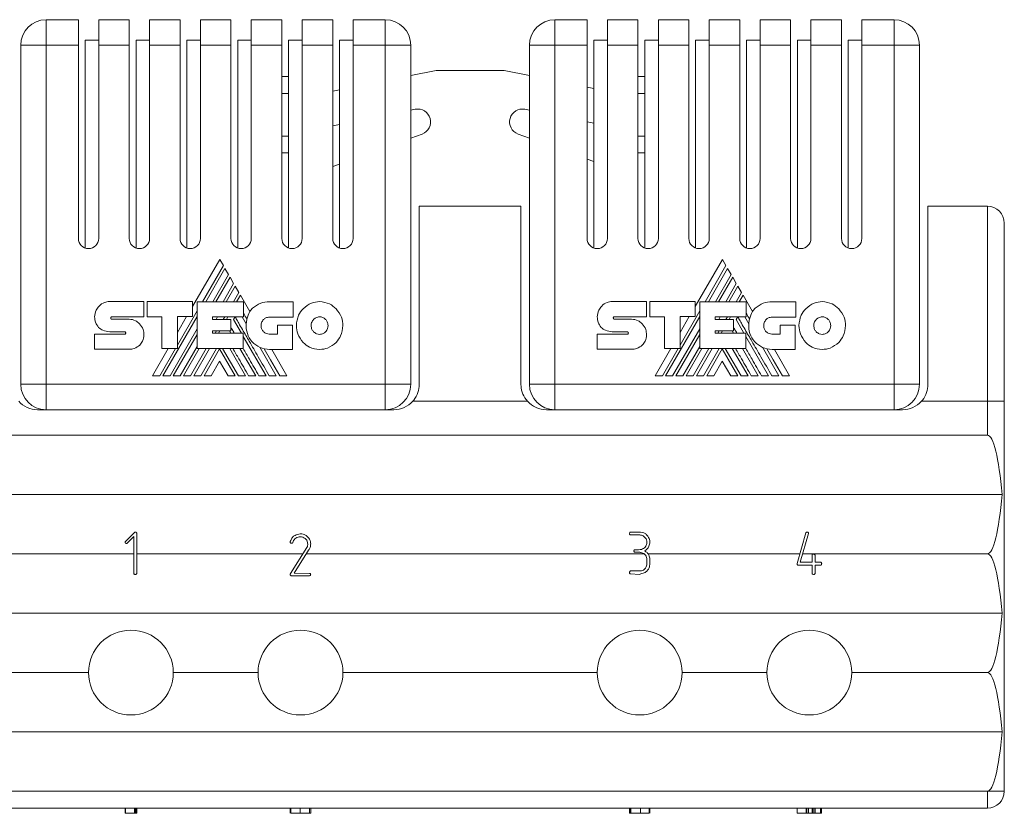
# Model space of a CAD drawing. Header units: millimetres. Extents: x 24 to 183, y 149 to 256.
# Tile 2 of 4: x 77 to 135, y 149 to 196. Entities that reach past the tile are written whole.
import ezdxf

# ---------------------------------------------------------------- set-up
doc = ezdxf.new("R2010")
doc.units = ezdxf.units.MM

msp = doc.modelspace()

# ---------------------------------------------------------------- linework, layer by layer
at = {"color": 7, "linetype": 'Continuous', "lineweight": 15}
for p, q in [((78.782, 194.433), (78.782, 195.933)), ((78.782, 195.933), (80.682, 195.933)), ((80.682, 195.933), (80.682, 194.433)), ((81.882, 195.933), (83.682, 195.933)), ((81.882, 195.933), (81.882, 194.433)), ((83.682, 195.933), (83.682, 194.433)), ((84.882, 195.933), (84.882, 194.433)), ((84.882, 195.933), (86.682, 195.933)), ((86.682, 195.933), (86.682, 194.433)), ((87.882, 195.933), (87.882, 194.433)), ((87.882, 195.933), (89.682, 195.933)), ((89.682, 195.933), (89.682, 194.433)), ((90.882, 195.933), (92.682, 195.933)), ((90.882, 195.933), (90.882, 194.433)), ((92.682, 195.933), (92.682, 194.433)), ((93.882, 195.933), (95.682, 195.933)), ((93.882, 195.933), (93.882, 194.433)), ((95.682, 195.933), (95.682, 194.433)), ((96.882, 195.933), (98.782, 195.933)), ((96.882, 195.933), (96.882, 194.433)), ((98.782, 194.433), (98.782, 195.933)), ((108.782, 194.433), (108.782, 195.933)), ((108.782, 195.933), (110.682, 195.933)), ((110.682, 195.933), (110.682, 194.433)), ((111.882, 195.933), (113.682, 195.933)), ((111.882, 195.933), (111.882, 194.433)), ((113.682, 195.933), (113.682, 194.433)), ((114.882, 195.933), (114.882, 194.433)), ((114.882, 195.933), (116.682, 195.933)), ((116.682, 195.933), (116.682, 194.433)), ((117.882, 195.933), (119.682, 195.933)), ((117.882, 195.933), (117.882, 194.433)), ((119.682, 195.933), (119.682, 194.433)), ((120.882, 195.933), (122.682, 195.933)), ((120.882, 195.933), (120.882, 194.433)), ((122.682, 195.933), (122.682, 194.433)), ((123.882, 195.933), (123.882, 194.433)), ((123.882, 195.933), (125.682, 195.933)), ((125.682, 195.933), (125.682, 194.433)), ((126.882, 195.933), (126.882, 194.433)), ((126.882, 195.933), (128.782, 195.933)), ((128.782, 194.433), (128.782, 195.933)), ((81.082, 194.733), (81.882, 194.733)), ((81.082, 194.733), (81.082, 182.468)), ((84.082, 194.733), (84.082, 182.468)), ((84.082, 194.733), (84.882, 194.733)), ((87.082, 194.733), (87.082, 182.468)), ((87.082, 194.733), (87.882, 194.733)), ((90.082, 194.733), (90.082, 182.468)), ((90.082, 194.733), (90.882, 194.733)), ((93.082, 194.733), (93.082, 182.468)), ((93.082, 194.733), (93.882, 194.733)), ((96.082, 194.733), (96.882, 194.733)), ((96.082, 194.733), (96.082, 182.468)), ((111.082, 194.733), (111.082, 182.468)), ((111.082, 194.733), (111.882, 194.733)), ((114.082, 194.733), (114.882, 194.733)), ((114.082, 194.733), (114.082, 182.468)), ((117.082, 194.733), (117.882, 194.733)), ((117.082, 194.733), (117.082, 182.468)), ((120.082, 194.733), (120.082, 182.468)), ((120.082, 194.733), (120.882, 194.733)), ((123.082, 194.733), (123.882, 194.733)), ((123.082, 194.733), (123.082, 182.468)), ((126.082, 194.733), (126.882, 194.733)), ((126.082, 194.733), (126.082, 182.468)), ((77.282, 194.433), (78.782, 194.433)), ((77.282, 174.433), (77.282, 194.433)), ((78.782, 194.433), (78.782, 174.433)), ((80.682, 194.433), (78.782, 194.433)), ((80.682, 194.433), (80.682, 183.033)), ((83.682, 194.433), (81.882, 194.433)), ((81.882, 194.433), (81.882, 183.033)), ((83.682, 194.433), (83.682, 183.033)), ((86.682, 194.433), (84.882, 194.433)), ((84.882, 194.433), (84.882, 183.033)), ((86.682, 194.433), (86.682, 183.033)), ((87.882, 194.433), (87.882, 183.033)), ((89.682, 194.433), (87.882, 194.433)), ((89.682, 194.433), (89.682, 183.033)), ((90.882, 194.433), (90.882, 183.033)), ((92.682, 194.433), (90.882, 194.433)), ((92.682, 194.433), (92.682, 183.033)), ((93.882, 194.433), (93.882, 183.033)), ((95.682, 194.433), (93.882, 194.433)), ((95.682, 194.433), (95.682, 183.033)), ((96.882, 194.433), (96.882, 183.033)), ((98.782, 194.433), (96.882, 194.433)), ((98.782, 174.433), (98.782, 194.433)), ((98.782, 194.433), (100.282, 194.433)), ((100.282, 194.433), (100.282, 174.433)), ((107.282, 194.433), (108.782, 194.433)), ((107.282, 174.433), (107.282, 194.433)), ((108.782, 194.433), (108.782, 174.433)), ((110.682, 194.433), (108.782, 194.433)), ((110.682, 194.433), (110.682, 183.033)), ((113.682, 194.433), (111.882, 194.433)), ((111.882, 194.433), (111.882, 183.033)), ((113.682, 194.433), (113.682, 183.033)), ((116.682, 194.433), (114.882, 194.433)), ((114.882, 194.433), (114.882, 183.033)), ((116.682, 194.433), (116.682, 183.033)), ((117.882, 194.433), (117.882, 183.033)), ((119.682, 194.433), (117.882, 194.433)), ((119.682, 194.433), (119.682, 183.033)), ((122.682, 194.433), (120.882, 194.433)), ((120.882, 194.433), (120.882, 183.033)), ((122.682, 194.433), (122.682, 183.033)), ((123.882, 194.433), (123.882, 183.033)), ((125.682, 194.433), (123.882, 194.433)), ((125.682, 194.433), (125.682, 183.033)), ((128.782, 194.433), (126.882, 194.433)), ((126.882, 194.433), (126.882, 183.033)), ((128.782, 174.433), (128.782, 194.433)), ((128.782, 194.433), (130.282, 194.433)), ((130.282, 194.433), (130.282, 174.433)), ((100.282, 192.634), (101.782, 192.933)), ((105.782, 192.933), (101.782, 192.933)), ((105.782, 192.933), (107.282, 192.634)), ((93.082, 192.574), (92.682, 192.574)), ((113.682, 192.574), (114.082, 192.574)), ((95.682, 191.714), (96.082, 191.794)), ((110.682, 191.954), (111.082, 191.874)), ((92.682, 191.574), (93.082, 191.574)), ((113.682, 191.574), (114.082, 191.574)), ((100.547, 190.647), (100.282, 190.594)), ((100.844, 190.647), (100.547, 190.647)), ((107.018, 190.647), (106.721, 190.647)), ((107.282, 190.594), (107.018, 190.647)), ((111.082, 189.835), (110.682, 189.915)), ((96.082, 189.755), (95.682, 189.675)), ((93.082, 189.074), (92.682, 189.074)), ((100.282, 188.947), (100.955, 189.192)), ((106.61, 189.192), (107.282, 188.947)), ((114.082, 189.074), (113.682, 189.074)), ((93.082, 188.074), (92.682, 188.074)), ((110.682, 187.71), (111.082, 187.564)), ((113.682, 188.074), (114.082, 188.074)), ((95.682, 187.273), (96.082, 187.419)), ((100.782, 184.933), (100.782, 174.433)), ((106.782, 184.933), (100.782, 184.933)), ((106.782, 174.433), (106.782, 184.933)), ((130.782, 184.933), (130.782, 174.433)), ((134.282, 184.933), (130.782, 184.933)), ((134.282, 173.433), (134.282, 184.933)), ((135.282, 183.933), (135.282, 173.433)), ((89.018, 181.799), (87.415, 179.025)), ((89.232, 181.433), (89.018, 181.799)), ((118.656, 181.799), (117.053, 179.025)), ((118.87, 181.433), (118.656, 181.799)), ((88.002, 179.303), (89.232, 181.433)), ((89.326, 181.267), (88.192, 179.303)), ((89.536, 180.906), (89.326, 181.267)), ((117.64, 179.303), (118.87, 181.433)), ((118.965, 181.267), (117.831, 179.303)), ((119.174, 180.906), (118.965, 181.267)), ((88.61, 179.303), (89.536, 180.906)), ((89.629, 180.743), (88.798, 179.303)), ((89.84, 180.379), (89.629, 180.743)), ((118.248, 179.303), (119.174, 180.906)), ((119.267, 180.743), (118.437, 179.303)), ((119.478, 180.379), (119.267, 180.743)), ((89.218, 179.303), (89.84, 180.379)), ((89.934, 180.218), (89.405, 179.303)), ((90.146, 179.847), (89.934, 180.218)), ((118.856, 179.303), (119.478, 180.379)), ((119.572, 180.218), (119.044, 179.303)), ((119.785, 179.847), (119.572, 180.218)), ((89.831, 179.303), (90.146, 179.847)), ((90.238, 179.689), (90.015, 179.303)), ((90.798, 178.717), (90.238, 179.689)), ((119.47, 179.303), (119.785, 179.847)), ((119.876, 179.689), (119.653, 179.303)), ((120.436, 178.717), (119.876, 179.689)), ((82.526, 179.314), (84.541, 179.314)), ((84.541, 179.314), (84.541, 178.415)), ((84.74, 178.415), (84.74, 179.31)), ((84.74, 179.31), (87.415, 179.31)), ((87.415, 179.31), (87.415, 178.423)), ((87.686, 179.303), (90.417, 179.303)), ((87.686, 176.534), (87.686, 179.303)), ((90.417, 179.303), (90.417, 178.408)), ((91.943, 179.295), (93.344, 179.295)), ((93.344, 179.295), (93.344, 178.396)), ((112.165, 179.314), (114.179, 179.314)), ((114.179, 179.314), (114.179, 178.415)), ((114.379, 179.31), (117.053, 179.31)), ((114.379, 178.415), (114.379, 179.31)), ((117.053, 179.31), (117.053, 178.423)), ((117.324, 176.534), (117.324, 179.303)), ((117.324, 179.303), (120.056, 179.303)), ((120.056, 179.303), (120.056, 178.408)), ((121.581, 179.295), (122.983, 179.295)), ((122.983, 179.295), (122.983, 178.396)), ((81.644, 178.41), (81.644, 178.409)), ((82.643, 178.415), (84.541, 178.415)), ((82.646, 178.276), (83.67, 178.276)), ((85.609, 178.415), (84.74, 178.415)), ((85.609, 176.534), (85.609, 178.415)), ((85.669, 174.933), (87.686, 178.426)), ((86.523, 176.742), (87.686, 178.756)), ((86.523, 176.534), (86.523, 178.423)), ((87.415, 178.423), (86.523, 178.423)), ((87.067, 178.423), (86.523, 177.482)), ((88.593, 178.408), (88.593, 178.261)), ((88.593, 178.408), (90.417, 178.408)), ((88.593, 178.261), (89.68, 178.261)), ((88.803, 178.261), (88.888, 178.408)), ((89.227, 178.261), (89.313, 178.408)), ((89.413, 178.261), (89.498, 178.408)), ((89.68, 178.261), (89.68, 177.584)), ((89.83, 178.248), (89.923, 178.408)), ((89.83, 178.248), (90.293, 177.448)), ((90.344, 178.408), (90.582, 177.996)), ((93.344, 178.396), (91.943, 178.396)), ((111.282, 178.41), (111.282, 178.409)), ((112.281, 178.415), (114.179, 178.415)), ((112.285, 178.276), (113.308, 178.276)), ((115.248, 178.415), (114.379, 178.415)), ((115.248, 176.534), (115.248, 178.415)), ((115.308, 174.933), (117.324, 178.426)), ((116.162, 176.742), (117.324, 178.756)), ((116.162, 176.534), (116.162, 178.423)), ((117.053, 178.423), (116.162, 178.423)), ((116.705, 178.423), (116.162, 177.482)), ((118.231, 178.408), (120.056, 178.408)), ((118.231, 178.408), (118.231, 178.261)), ((118.231, 178.261), (119.318, 178.261)), ((118.442, 178.261), (118.527, 178.408)), ((118.866, 178.261), (118.951, 178.408)), ((119.051, 178.261), (119.136, 178.408)), ((119.318, 178.261), (119.318, 177.584)), ((119.469, 178.248), (119.561, 178.408)), ((119.469, 178.248), (119.932, 177.448)), ((119.982, 178.408), (120.22, 177.996)), ((122.983, 178.396), (121.581, 178.396)), ((86.087, 174.933), (87.686, 177.703)), ((92.426, 177.388), (92.426, 177.922)), ((92.426, 177.922), (93.314, 177.922)), ((93.314, 177.922), (93.314, 176.493)), ((115.725, 174.933), (117.324, 177.703)), ((122.065, 177.922), (122.952, 177.922)), ((122.065, 177.388), (122.065, 177.922)), ((122.952, 177.922), (122.952, 176.493)), ((81.644, 177.384), (83.414, 177.384)), ((81.644, 176.496), (81.644, 177.384)), ((83.414, 177.535), (82.529, 177.535)), ((86.279, 174.933), (87.686, 177.374)), ((88.593, 177.584), (89.68, 177.584)), ((88.593, 177.584), (88.593, 177.448)), ((88.593, 177.448), (90.402, 177.448)), ((88.757, 177.448), (88.835, 177.584)), ((88.943, 177.448), (89.022, 177.584)), ((89.604, 177.584), (89.683, 177.448)), ((90.402, 176.534), (90.402, 177.448)), ((90.402, 177.26), (91.748, 174.933)), ((91.943, 177.388), (92.426, 177.388)), ((111.282, 177.384), (113.052, 177.384)), ((111.282, 176.496), (111.282, 177.384)), ((113.052, 177.535), (112.167, 177.535)), ((115.917, 174.933), (117.324, 177.374)), ((118.231, 177.584), (119.318, 177.584)), ((118.231, 177.584), (118.231, 177.448)), ((118.231, 177.448), (120.041, 177.448)), ((118.395, 177.448), (118.474, 177.584)), ((118.582, 177.448), (118.66, 177.584)), ((119.243, 177.584), (119.321, 177.448)), ((120.041, 176.534), (120.041, 177.448)), ((120.041, 177.26), (121.386, 174.933)), ((121.581, 177.388), (122.065, 177.388)), ((85.976, 176.534), (85.05, 174.933)), ((85.479, 174.933), (86.403, 176.534)), ((85.609, 176.534), (86.523, 176.534)), ((86.692, 174.933), (87.686, 176.652)), ((86.882, 174.933), (87.806, 176.534)), ((87.299, 174.933), (88.227, 176.534)), ((87.491, 174.933), (88.415, 176.534)), ((87.686, 176.534), (90.402, 176.534)), ((87.908, 174.933), (88.837, 176.534)), ((88.098, 174.933), (89.013, 176.522)), ((89.93, 174.933), (89.013, 176.522)), ((90.12, 174.933), (89.191, 176.534)), ((89.606, 176.534), (90.534, 174.933)), ((90.212, 176.534), (91.138, 174.933)), ((91.379, 176.617), (92.353, 174.933)), ((115.614, 176.534), (114.689, 174.933)), ((115.118, 174.933), (116.042, 176.534)), ((115.248, 176.534), (116.162, 176.534)), ((116.331, 174.933), (117.324, 176.652)), ((116.52, 174.933), (117.445, 176.534)), ((116.938, 174.933), (117.865, 176.534)), ((117.129, 174.933), (118.054, 176.534)), ((117.324, 176.534), (120.041, 176.534)), ((117.547, 174.933), (118.475, 176.534)), ((117.736, 174.933), (118.652, 176.522)), ((119.568, 174.933), (118.652, 176.522)), ((119.758, 174.933), (118.83, 176.534)), ((119.245, 176.534), (120.172, 174.933)), ((119.85, 176.534), (120.777, 174.933)), ((121.018, 176.617), (121.991, 174.933)), ((83.67, 176.496), (81.644, 176.496)), ((93.314, 176.493), (91.951, 176.493)), ((92.985, 174.933), (92.083, 176.493)), ((113.308, 176.496), (111.282, 176.496)), ((122.952, 176.493), (121.589, 176.493)), ((122.623, 174.933), (121.722, 176.493)), ((89.013, 175.796), (88.512, 174.933)), ((89.013, 175.796), (89.512, 174.933)), ((118.652, 175.796), (118.15, 174.933)), ((118.652, 175.796), (119.151, 174.933)), ((85.05, 174.933), (85.479, 174.933)), ((85.669, 174.933), (86.087, 174.933)), ((86.279, 174.933), (86.692, 174.933)), ((86.882, 174.933), (87.299, 174.933)), ((87.491, 174.933), (87.908, 174.933)), ((88.098, 174.933), (88.512, 174.933)), ((89.512, 174.933), (89.93, 174.933)), ((90.12, 174.933), (90.534, 174.933)), ((90.725, 174.933), (91.138, 174.933)), ((91.33, 174.933), (91.748, 174.933)), ((91.939, 174.933), (92.353, 174.933)), ((92.56, 174.933), (92.985, 174.933)), ((114.689, 174.933), (115.118, 174.933)), ((115.308, 174.933), (115.725, 174.933)), ((115.917, 174.933), (116.331, 174.933)), ((116.52, 174.933), (116.938, 174.933)), ((117.129, 174.933), (117.547, 174.933)), ((117.736, 174.933), (118.15, 174.933)), ((119.151, 174.933), (119.568, 174.933)), ((119.758, 174.933), (120.172, 174.933)), ((120.363, 174.933), (120.777, 174.933)), ((120.969, 174.933), (121.386, 174.933)), ((121.578, 174.933), (121.991, 174.933)), ((122.198, 174.933), (122.623, 174.933)), ((78.782, 174.433), (77.282, 174.433)), ((78.782, 174.433), (98.782, 174.433)), ((78.782, 174.433), (78.782, 172.933)), ((100.282, 174.433), (98.782, 174.433)), ((98.782, 172.933), (98.782, 174.433)), ((108.782, 174.433), (107.282, 174.433)), ((108.782, 174.433), (128.782, 174.433)), ((108.782, 174.433), (108.782, 172.933)), ((130.282, 174.433), (128.782, 174.433)), ((128.782, 172.933), (128.782, 174.433)), ((107.164, 173.433), (100.4, 173.433)), ((134.282, 173.433), (130.4, 173.433)), ((134.282, 171.433), (134.282, 173.433)), ((134.282, 173.433), (135.282, 173.433)), ((135.282, 173.433), (135.282, 150.433)), ((78.282, 172.933), (99.282, 172.933)), ((108.282, 172.933), (129.282, 172.933)), ((73.282, 171.433), (134.282, 171.433)), ((72.416, 167.933), (135.148, 167.933)), ((83.454, 165.169), (83.999, 165.7)), ((84.114, 165.678), (84.125, 165.653)), ((84.125, 165.653), (84.125, 163.274)), ((113.8, 165.546), (113.242, 165.546)), ((113.247, 165.717), (113.837, 165.714)), ((123.067, 163.864), (123.587, 165.672)), ((123.736, 165.627), (123.247, 163.937)), ((83.954, 165.448), (83.563, 165.056)), ((83.954, 163.278), (83.954, 165.448)), ((93.768, 165.441), (93.712, 165.441)), ((73.282, 164.433), (83.954, 164.433)), ((84.125, 164.433), (93.926, 164.433)), ((93.192, 163.273), (94.164, 164.809)), ((94.262, 164.657), (93.409, 163.288)), ((94.122, 164.433), (114.047, 164.433)), ((113.476, 164.67), (113.498, 164.68)), ((113.498, 164.68), (113.718, 164.68)), ((113.74, 164.525), (113.589, 164.525)), ((114.28, 164.433), (123.231, 164.433)), ((123.391, 164.433), (134.282, 164.433)), ((123.954, 163.937), (123.954, 164.368)), ((124.117, 164.385), (124.125, 164.368)), ((124.125, 164.368), (124.125, 163.937)), ((114.21, 163.888), (114.21, 164.15)), ((114.382, 164.106), (114.382, 164.029)), ((114.382, 163.948), (114.382, 163.871)), ((123.063, 163.822), (123.067, 163.864)), ((123.954, 163.765), (123.116, 163.765)), ((123.247, 163.937), (123.954, 163.937)), ((123.954, 163.281), (123.954, 163.765)), ((124.125, 163.937), (124.454, 163.937)), ((124.458, 163.765), (124.125, 163.765)), ((124.125, 163.765), (124.125, 163.281)), ((124.475, 163.773), (124.458, 163.765)), ((94.32, 163.147), (93.23, 163.147)), ((93.409, 163.288), (94.322, 163.284)), ((94.347, 163.157), (94.32, 163.147)), ((94.378, 163.233), (94.378, 163.223)), ((113.218, 163.411), (113.242, 163.423)), ((113.763, 163.217), (113.24, 163.252)), ((113.242, 163.423), (113.825, 163.423)), ((113.844, 163.252), (113.763, 163.217)), ((123.962, 163.251), (123.954, 163.281)), ((72.416, 160.933), (135.148, 160.933)), ((73.282, 157.433), (81.282, 157.433)), ((86.282, 157.433), (91.282, 157.433)), ((96.282, 157.433), (111.282, 157.433)), ((116.282, 157.433), (121.282, 157.433)), ((126.282, 157.433), (134.282, 157.433)), ((72.416, 153.933), (135.148, 153.933)), ((73.282, 150.433), (134.282, 150.433)), ((134.282, 150.433), (135.282, 150.433)), ((134.282, 150.433), (134.282, 149.433)), ((134.282, 149.433), (73.282, 149.433)), ((83.44, 149.133), (83.44, 149.433)), ((83.454, 149.133), (83.454, 149.433)), ((83.999, 149.133), (83.999, 149.433)), ((84.046, 149.133), (84.046, 149.433)), ((84.071, 149.133), (84.071, 149.433)), ((84.114, 149.133), (84.114, 149.433)), ((84.125, 149.133), (84.125, 149.433)), ((93.173, 149.133), (93.173, 149.433)), ((93.202, 149.133), (93.202, 149.433)), ((93.758, 149.133), (93.758, 149.433)), ((94.312, 149.133), (94.312, 149.433)), ((94.382, 149.133), (94.382, 149.433)), ((94.382, 149.133), (94.382, 149.433)), ((113.191, 149.133), (113.191, 149.433)), ((113.226, 149.133), (113.226, 149.433)), ((113.254, 149.133), (113.254, 149.433)), ((113.837, 149.133), (113.837, 149.433)), ((114.332, 149.133), (114.332, 149.433)), ((114.374, 149.133), (114.374, 149.433)), ((114.374, 149.133), (114.374, 149.433)), ((123.072, 149.133), (123.072, 149.433)), ((123.076, 149.133), (123.076, 149.433)), ((123.59, 149.133), (123.59, 149.433)), ((123.646, 149.133), (123.646, 149.433)), ((123.73, 149.133), (123.73, 149.433)), ((123.736, 149.133), (123.736, 149.433)), ((123.951, 149.133), (123.951, 149.433)), ((124.014, 149.133), (124.014, 149.433)), ((124.112, 149.133), (124.112, 149.433)), ((124.12, 149.133), (124.12, 149.433)), ((124.445, 149.133), (124.445, 149.433)), ((124.505, 149.133), (124.505, 149.433)), ((83.454, 149.133), (83.999, 149.133)), ((84.114, 149.133), (84.125, 149.133)), ((113.254, 149.133), (113.837, 149.133)), ((123.072, 149.133), (123.076, 149.133)), ((123.076, 149.133), (123.59, 149.133)), ((123.74, 149.133), (123.951, 149.133)), ((124.112, 149.133), (124.12, 149.133)), ((124.12, 149.133), (124.445, 149.133))]:
    msp.add_line(p, q, dxfattribs=at)
at = {"color": 7, "linetype": 'Continuous', "lineweight": 15, "flags": 128}
for points in [[(92.56, 174.933), (92.013, 175.876), (91.635, 176.528)], [(122.198, 174.933), (121.651, 175.876), (121.273, 176.528)]]:
    msp.add_lwpolyline(points, dxfattribs=at)
at = {"color": 7, "linetype": 'Continuous', "lineweight": 15}
for centre, radius, start, end in [((78.782, 194.433), 1.5, 90, 180), ((98.782, 194.433), 1.5, 0, 90), ((108.782, 194.433), 1.5, 90, 180), ((128.782, 194.433), 1.5, 0, 90), ((100.696, 189.904), 0.758, 290, 101.3), ((106.869, 189.904), 0.758, 78.7, 250), ((134.282, 183.933), 1, 0, 90), ((81.282, 183.033), 0.6, 180, 0), ((84.282, 183.033), 0.6, 180, 0), ((87.282, 183.033), 0.6, 180, 0), ((90.282, 183.033), 0.6, 180, 0), ((93.282, 183.033), 0.6, 180, 0), ((96.282, 183.033), 0.6, 180, 0), ((111.282, 183.033), 0.6, 180, 0), ((114.282, 183.033), 0.6, 180, 0), ((117.282, 183.033), 0.6, 180, 0), ((120.282, 183.033), 0.6, 180, 0), ((123.282, 183.033), 0.6, 180, 0), ((126.282, 183.033), 0.6, 180, 0), ((92.108, 177.931), 1.528, 149.03807, 166.83863), ((121.746, 177.931), 1.528, 149.03807, 166.83863), ((91.951, 177.868), 1.375, 174.64014, 270), ((121.589, 177.868), 1.375, 174.64014, 270), ((78.782, 174.433), 1.5, 180, 270), ((98.782, 174.433), 1.5, 270, 0), ((108.782, 174.433), 1.5, 180, 270), ((128.782, 174.433), 1.5, 270, 0), ((78.282, 174.433), 1.5, 221.81031, 270), ((99.282, 174.433), 1.5, 270, 318.18969), ((108.282, 174.433), 1.5, 221.81031, 270), ((129.282, 174.433), 1.5, 270, 318.18969), ((83.782, 157.433), 2.5, 0, 180), ((93.782, 157.433), 2.5, 0, 180), ((113.782, 157.433), 2.5, 0, 180), ((123.782, 157.433), 2.5, 0, 180), ((83.782, 157.433), 2.5, 180, 0), ((93.782, 157.433), 2.5, 180, 0), ((113.782, 157.433), 2.5, 180, 0), ((123.782, 157.433), 2.5, 180, 0), ((134.282, 150.433), 1, 270, 0)]:
    msp.add_arc(centre, radius, start, end, dxfattribs=at)
for centre, start_param, end_param in [((134.282, 164.433), 5.235988, 6.283185), ((134.282, 171.433), 3.141593, 4.18879), ((134.282, 157.433), 5.235988, 6.283185), ((134.282, 164.433), 3.141593, 4.18879), ((134.282, 150.433), 5.235988, 6.283185), ((134.282, 157.433), 3.141593, 4.18879)]:
    msp.add_ellipse(centre, major_axis=(0, 7), ratio=0.142857, start_param=start_param, end_param=end_param, dxfattribs=at)
for points, knots in [([(81.644, 178.41), (81.659, 178.546), (81.687, 178.784), (81.837, 178.969), (81.902, 179.048)], [0, 0, 0, 0, 0.568532, 1, 1, 1, 1]), ([(81.902, 179.048), (82.004, 179.131), (82.187, 179.282), (82.421, 179.304), (82.526, 179.314)], [0, 0, 0, 0, 0.552174, 1, 1, 1, 1]), ([(90.798, 178.717), (90.824, 178.756), (90.872, 178.827), (90.929, 178.889), (90.955, 178.917)], [0, 0, 0, 0, 0.560183, 1, 1, 1, 1]), ([(90.955, 178.917), (91.107, 179.035), (91.399, 179.262), (91.767, 179.284), (91.943, 179.295)], [0, 0, 0, 0, 0.523174, 1, 1, 1, 1]), ([(93.536, 177.894), (93.56, 178.106), (93.602, 178.479), (93.836, 178.768), (93.937, 178.892)], [0, 0, 0, 0, 0.569419, 1, 1, 1, 1]), ([(93.937, 178.892), (94.094, 179.022), (94.379, 179.256), (94.744, 179.291), (94.907, 179.307)], [0, 0, 0, 0, 0.552058, 1, 1, 1, 1]), ([(94.907, 179.307), (95.115, 179.281), (95.481, 179.236), (95.759, 178.996), (95.88, 178.892)], [0, 0, 0, 0, 0.565091, 1, 1, 1, 1]), ([(95.88, 178.892), (96.005, 178.729), (96.235, 178.433), (96.268, 178.062), (96.282, 177.894)], [0, 0, 0, 0, 0.548558, 1, 1, 1, 1]), ([(111.282, 178.41), (111.298, 178.546), (111.325, 178.784), (111.476, 178.969), (111.541, 179.048)], [0, 0, 0, 0, 0.568532, 1, 1, 1, 1]), ([(111.541, 179.048), (111.642, 179.131), (111.825, 179.282), (112.06, 179.304), (112.165, 179.314)], [0, 0, 0, 0, 0.5521742, 1, 1, 1, 1]), ([(120.436, 178.717), (120.463, 178.756), (120.51, 178.827), (120.568, 178.889), (120.593, 178.917)], [0, 0, 0, 0, 0.560181, 1, 1, 1, 1]), ([(120.593, 178.917), (120.746, 179.035), (121.038, 179.262), (121.406, 179.284), (121.581, 179.295)], [0, 0, 0, 0, 0.523173, 1, 1, 1, 1]), ([(123.174, 177.894), (123.198, 178.106), (123.24, 178.479), (123.475, 178.768), (123.576, 178.892)], [0, 0, 0, 0, 0.56942, 1, 1, 1, 1]), ([(123.576, 178.892), (123.733, 179.022), (124.017, 179.256), (124.382, 179.291), (124.546, 179.307)], [0, 0, 0, 0, 0.552058, 1, 1, 1, 1]), ([(124.546, 179.307), (124.753, 179.281), (125.12, 179.236), (125.397, 178.996), (125.518, 178.892)], [0, 0, 0, 0, 0.56509, 1, 1, 1, 1]), ([(125.518, 178.892), (125.644, 178.729), (125.873, 178.433), (125.906, 178.062), (125.921, 177.894)], [0, 0, 0, 0, 0.548558, 1, 1, 1, 1]), ([(81.877, 177.785), (81.803, 177.881), (81.661, 178.066), (81.649, 178.299), (81.644, 178.409)], [0, 0, 0, 0, 0.523464, 1, 1, 1, 1]), ([(82.608, 178.396), (82.602, 178.386), (82.59, 178.368), (82.589, 178.347), (82.588, 178.338)], [0, 0, 0, 0, 0.548921, 1, 1, 1, 1]), ([(82.588, 178.338), (82.589, 178.329), (82.591, 178.312), (82.602, 178.299), (82.606, 178.294)], [0, 0, 0, 0, 0.566238, 1, 1, 1, 1]), ([(82.606, 178.294), (82.613, 178.288), (82.624, 178.278), (82.64, 178.277), (82.646, 178.276)], [0, 0, 0, 0, 0.5544899, 1, 1, 1, 1]), ([(82.643, 178.415), (82.639, 178.415), (82.632, 178.414), (82.619, 178.408), (82.612, 178.401), (82.608, 178.396)], [0, 0, 0, 0, 0.267193, 0.540627, 1, 1, 1, 1]), ([(83.67, 178.276), (83.803, 178.259), (84.039, 178.228), (84.215, 178.072), (84.292, 178.003)], [0, 0, 0, 0, 0.563328, 1, 1, 1, 1]), ([(91.939, 174.933), (91.721, 175.309), (91.327, 175.987), (90.801, 176.895), (90.419, 177.555), (90.164, 177.997), (90.019, 178.247), (89.951, 178.369), (89.929, 178.408)], [0, 0, 0, 0, 0.324736, 0.586096, 0.784079, 0.895177, 0.96715, 1, 1, 1, 1]), ([(90.62, 178.279), (90.579, 178.35), (90.512, 178.467), (90.444, 178.584), (90.417, 178.63)], [0, 0, 0, 0, 0.605349, 1, 1, 1, 1]), ([(90.582, 177.996), (90.586, 178.05), (90.593, 178.145), (90.612, 178.238), (90.62, 178.279)], [0, 0, 0, 0, 0.565447, 1, 1, 1, 1]), ([(91.599, 178.25), (91.554, 178.192), (91.472, 178.086), (91.461, 177.954), (91.456, 177.894)], [0, 0, 0, 0, 0.548067, 1, 1, 1, 1]), ([(91.943, 178.396), (91.869, 178.387), (91.739, 178.372), (91.641, 178.287), (91.599, 178.25)], [0, 0, 0, 0, 0.5657002, 1, 1, 1, 1]), ([(94.555, 178.261), (94.51, 178.201), (94.426, 178.092), (94.414, 177.956), (94.409, 177.894)], [0, 0, 0, 0, 0.547977, 1, 1, 1, 1]), ([(94.907, 178.411), (94.832, 178.402), (94.699, 178.386), (94.599, 178.299), (94.555, 178.261)], [0, 0, 0, 0, 0.565868, 1, 1, 1, 1]), ([(95.262, 178.26), (95.204, 178.307), (95.1, 178.393), (94.967, 178.406), (94.907, 178.411)], [0, 0, 0, 0, 0.5521895, 1, 1, 1, 1]), ([(95.41, 177.894), (95.401, 177.972), (95.385, 178.109), (95.299, 178.214), (95.262, 178.26)], [0, 0, 0, 0, 0.569056, 1, 1, 1, 1]), ([(111.516, 177.785), (111.441, 177.881), (111.3, 178.066), (111.288, 178.299), (111.282, 178.409)], [0, 0, 0, 0, 0.523464, 1, 1, 1, 1]), ([(112.246, 178.396), (112.24, 178.386), (112.229, 178.368), (112.227, 178.347), (112.227, 178.338)], [0, 0, 0, 0, 0.548925, 1, 1, 1, 1]), ([(112.227, 178.338), (112.228, 178.329), (112.23, 178.312), (112.24, 178.299), (112.245, 178.294)], [0, 0, 0, 0, 0.566236, 1, 1, 1, 1]), ([(112.245, 178.294), (112.251, 178.288), (112.263, 178.278), (112.278, 178.277), (112.285, 178.276)], [0, 0, 0, 0, 0.554498, 1, 1, 1, 1]), ([(112.281, 178.415), (112.278, 178.415), (112.27, 178.414), (112.258, 178.408), (112.251, 178.401), (112.246, 178.396)], [0, 0, 0, 0, 0.267214, 0.540646, 1, 1, 1, 1]), ([(113.308, 178.276), (113.441, 178.259), (113.677, 178.228), (113.854, 178.072), (113.931, 178.003)], [0, 0, 0, 0, 0.563329, 1, 1, 1, 1]), ([(121.578, 174.933), (121.359, 175.309), (120.966, 175.987), (120.44, 176.895), (120.057, 177.555), (119.802, 177.997), (119.658, 178.247), (119.589, 178.369), (119.567, 178.408)], [0, 0, 0, 0, 0.324736, 0.586096, 0.784079, 0.895177, 0.96715, 1, 1, 1, 1]), ([(120.259, 178.279), (120.218, 178.35), (120.15, 178.467), (120.082, 178.584), (120.056, 178.63)], [0, 0, 0, 0, 0.605348, 1, 1, 1, 1]), ([(120.22, 177.996), (120.224, 178.05), (120.232, 178.145), (120.251, 178.238), (120.259, 178.279)], [0, 0, 0, 0, 0.565446, 1, 1, 1, 1]), ([(121.237, 178.25), (121.192, 178.192), (121.111, 178.086), (121.099, 177.954), (121.094, 177.894)], [0, 0, 0, 0, 0.5480669, 1, 1, 1, 1]), ([(121.581, 178.396), (121.508, 178.387), (121.378, 178.372), (121.28, 178.287), (121.237, 178.25)], [0, 0, 0, 0, 0.565702, 1, 1, 1, 1]), ([(124.194, 178.261), (124.148, 178.201), (124.064, 178.092), (124.053, 177.956), (124.047, 177.894)], [0, 0, 0, 0, 0.547977, 1, 1, 1, 1]), ([(124.546, 178.411), (124.471, 178.402), (124.338, 178.386), (124.237, 178.299), (124.194, 178.261)], [0, 0, 0, 0, 0.565867, 1, 1, 1, 1]), ([(124.9, 178.26), (124.843, 178.307), (124.739, 178.393), (124.605, 178.406), (124.546, 178.411)], [0, 0, 0, 0, 0.552192, 1, 1, 1, 1]), ([(125.048, 177.894), (125.039, 177.972), (125.024, 178.109), (124.937, 178.214), (124.9, 178.26)], [0, 0, 0, 0, 0.569056, 1, 1, 1, 1]), ([(82.529, 177.535), (82.39, 177.549), (82.148, 177.573), (81.958, 177.721), (81.877, 177.785)], [0, 0, 0, 0, 0.574889, 1, 1, 1, 1]), ([(84.292, 178.003), (84.373, 177.897), (84.521, 177.703), (84.542, 177.461), (84.552, 177.352)], [0, 0, 0, 0, 0.550038, 1, 1, 1, 1]), ([(89.878, 177.448), (89.836, 177.521), (89.77, 177.636), (89.704, 177.751), (89.68, 177.793)], [0, 0, 0, 0, 0.634956, 1, 1, 1, 1]), ([(91.456, 177.894), (91.464, 177.818), (91.479, 177.684), (91.562, 177.58), (91.598, 177.535)], [0, 0, 0, 0, 0.570981, 1, 1, 1, 1]), ([(93.937, 176.898), (93.812, 177.06), (93.583, 177.356), (93.551, 177.727), (93.536, 177.894)], [0, 0, 0, 0, 0.548032, 1, 1, 1, 1]), ([(94.409, 177.894), (94.417, 177.816), (94.433, 177.679), (94.518, 177.573), (94.555, 177.527)], [0, 0, 0, 0, 0.5698, 1, 1, 1, 1]), ([(95.262, 177.528), (95.308, 177.588), (95.392, 177.696), (95.404, 177.833), (95.41, 177.894)], [0, 0, 0, 0, 0.5486822, 1, 1, 1, 1]), ([(96.282, 177.894), (96.258, 177.682), (96.216, 177.31), (95.981, 177.022), (95.88, 176.899)], [0, 0, 0, 0, 0.569398, 1, 1, 1, 1]), ([(112.167, 177.535), (112.028, 177.549), (111.786, 177.573), (111.596, 177.721), (111.516, 177.785)], [0, 0, 0, 0, 0.574889, 1, 1, 1, 1]), ([(113.931, 178.003), (114.012, 177.897), (114.159, 177.703), (114.181, 177.461), (114.19, 177.352)], [0, 0, 0, 0, 0.550038, 1, 1, 1, 1]), ([(119.516, 177.448), (119.474, 177.521), (119.408, 177.636), (119.342, 177.751), (119.318, 177.793)], [0, 0, 0, 0, 0.634956, 1, 1, 1, 1]), ([(121.094, 177.894), (121.102, 177.818), (121.117, 177.684), (121.201, 177.58), (121.237, 177.535)], [0, 0, 0, 0, 0.570982, 1, 1, 1, 1]), ([(123.575, 176.898), (123.45, 177.06), (123.221, 177.356), (123.189, 177.727), (123.174, 177.894)], [0, 0, 0, 0, 0.548032, 1, 1, 1, 1]), ([(124.047, 177.894), (124.056, 177.816), (124.071, 177.679), (124.157, 177.573), (124.194, 177.527)], [0, 0, 0, 0, 0.569798, 1, 1, 1, 1]), ([(124.9, 177.528), (124.946, 177.588), (125.031, 177.696), (125.043, 177.833), (125.048, 177.894)], [0, 0, 0, 0, 0.5486824, 1, 1, 1, 1]), ([(125.921, 177.894), (125.897, 177.682), (125.855, 177.31), (125.62, 177.022), (125.519, 176.899)], [0, 0, 0, 0, 0.569398, 1, 1, 1, 1]), ([(83.454, 177.513), (83.447, 177.52), (83.436, 177.531), (83.421, 177.534), (83.414, 177.535)], [0, 0, 0, 0, 0.57548, 1, 1, 1, 1]), ([(83.414, 177.384), (83.423, 177.385), (83.439, 177.388), (83.451, 177.398), (83.457, 177.403)], [0, 0, 0, 0, 0.565154, 1, 1, 1, 1]), ([(83.476, 177.454), (83.475, 177.466), (83.472, 177.488), (83.459, 177.506), (83.454, 177.513)], [0, 0, 0, 0, 0.559622, 1, 1, 1, 1]), ([(83.457, 177.403), (83.463, 177.412), (83.474, 177.427), (83.475, 177.445), (83.476, 177.454)], [0, 0, 0, 0, 0.547366, 1, 1, 1, 1]), ([(84.552, 177.352), (84.537, 177.221), (84.511, 176.992), (84.362, 176.818), (84.298, 176.744)], [0, 0, 0, 0, 0.571997, 1, 1, 1, 1]), ([(91.598, 177.535), (91.654, 177.489), (91.755, 177.406), (91.885, 177.394), (91.943, 177.388)], [0, 0, 0, 0, 0.5518584, 1, 1, 1, 1]), ([(94.555, 177.527), (94.612, 177.48), (94.715, 177.395), (94.848, 177.382), (94.907, 177.377)], [0, 0, 0, 0, 0.5514473, 1, 1, 1, 1]), ([(94.907, 177.377), (94.983, 177.386), (95.117, 177.402), (95.218, 177.49), (95.262, 177.528)], [0, 0, 0, 0, 0.565228, 1, 1, 1, 1]), ([(113.092, 177.513), (113.086, 177.52), (113.075, 177.531), (113.059, 177.534), (113.052, 177.535)], [0, 0, 0, 0, 0.575487, 1, 1, 1, 1]), ([(113.052, 177.384), (113.062, 177.385), (113.078, 177.388), (113.09, 177.398), (113.095, 177.403)], [0, 0, 0, 0, 0.565171, 1, 1, 1, 1]), ([(113.114, 177.454), (113.113, 177.466), (113.111, 177.488), (113.098, 177.506), (113.092, 177.513)], [0, 0, 0, 0, 0.559627, 1, 1, 1, 1]), ([(113.095, 177.403), (113.101, 177.412), (113.112, 177.427), (113.114, 177.445), (113.114, 177.454)], [0, 0, 0, 0, 0.547365, 1, 1, 1, 1]), ([(114.19, 177.352), (114.176, 177.221), (114.15, 176.992), (114.001, 176.818), (113.937, 176.744)], [0, 0, 0, 0, 0.571997, 1, 1, 1, 1]), ([(121.237, 177.535), (121.293, 177.489), (121.393, 177.406), (121.523, 177.394), (121.581, 177.388)], [0, 0, 0, 0, 0.551859, 1, 1, 1, 1]), ([(124.194, 177.527), (124.251, 177.48), (124.354, 177.395), (124.486, 177.382), (124.546, 177.377)], [0, 0, 0, 0, 0.551446, 1, 1, 1, 1]), ([(124.546, 177.377), (124.621, 177.386), (124.755, 177.402), (124.856, 177.49), (124.9, 177.528)], [0, 0, 0, 0, 0.565226, 1, 1, 1, 1]), ([(84.298, 176.744), (84.196, 176.666), (84.009, 176.524), (83.775, 176.505), (83.67, 176.496)], [0, 0, 0, 0, 0.5469902, 1, 1, 1, 1]), ([(90.725, 174.933), (90.532, 175.266), (90.222, 175.8), (89.913, 176.333), (89.797, 176.534)], [0, 0, 0, 0, 0.62421, 1, 1, 1, 1]), ([(91.33, 174.933), (91.142, 175.258), (90.833, 175.793), (90.524, 176.328), (90.402, 176.538)], [0, 0, 0, 0, 0.606701, 1, 1, 1, 1]), ([(94.907, 176.485), (94.7, 176.51), (94.334, 176.555), (94.057, 176.794), (93.937, 176.898)], [0, 0, 0, 0, 0.565589, 1, 1, 1, 1]), ([(95.88, 176.899), (95.722, 176.769), (95.437, 176.535), (95.071, 176.501), (94.907, 176.485)], [0, 0, 0, 0, 0.552077, 1, 1, 1, 1]), ([(113.937, 176.744), (113.834, 176.666), (113.647, 176.524), (113.414, 176.505), (113.308, 176.496)], [0, 0, 0, 0, 0.546993, 1, 1, 1, 1]), ([(120.363, 174.933), (120.17, 175.266), (119.861, 175.8), (119.552, 176.333), (119.436, 176.534)], [0, 0, 0, 0, 0.62421, 1, 1, 1, 1]), ([(120.969, 174.933), (120.781, 175.258), (120.471, 175.793), (120.162, 176.328), (120.041, 176.538)], [0, 0, 0, 0, 0.6067013, 1, 1, 1, 1]), ([(124.546, 176.485), (124.339, 176.51), (123.973, 176.555), (123.696, 176.794), (123.575, 176.898)], [0, 0, 0, 0, 0.565589, 1, 1, 1, 1]), ([(125.519, 176.899), (125.361, 176.769), (125.075, 176.535), (124.71, 176.501), (124.546, 176.485)], [0, 0, 0, 0, 0.552077, 1, 1, 1, 1]), ([(100.782, 174.433), (100.766, 174.266), (100.734, 173.932), (100.548, 173.605), (100.42, 173.456), (100.4, 173.433)], [0, 0, 0, 0, 0.459185, 0.9184, 1, 1, 1, 1]), ([(107.164, 173.433), (107.065, 173.569), (106.866, 173.841), (106.787, 174.208), (106.783, 174.404), (106.782, 174.433)], [0, 0, 0, 0, 0.459182, 0.918394, 1, 1, 1, 1]), ([(130.782, 174.433), (130.766, 174.266), (130.734, 173.932), (130.548, 173.605), (130.42, 173.456), (130.4, 173.433)], [0, 0, 0, 0, 0.459185, 0.9184, 1, 1, 1, 1]), ([(83.999, 165.7), (84.007, 165.705), (84.021, 165.715), (84.038, 165.717), (84.046, 165.717)], [0, 0, 0, 0, 0.559768, 1, 1, 1, 1]), ([(84.046, 165.717), (84.05, 165.717), (84.059, 165.717), (84.067, 165.715), (84.071, 165.714)], [0, 0, 0, 0, 0.560269, 1, 1, 1, 1]), ([(84.071, 165.714), (84.081, 165.71), (84.099, 165.703), (84.11, 165.686), (84.114, 165.678)], [0, 0, 0, 0, 0.556601, 1, 1, 1, 1]), ([(93.202, 165.222), (93.232, 165.282), (93.294, 165.402), (93.481, 165.564), (93.653, 165.594), (93.758, 165.613)], [0, 0, 0, 0, 0.281032, 0.562246, 1, 1, 1, 1]), ([(93.758, 165.613), (93.821, 165.608), (93.946, 165.6), (94.158, 165.506), (94.254, 165.372), (94.312, 165.291)], [0, 0, 0, 0, 0.280744, 0.561118, 1, 1, 1, 1]), ([(113.183, 165.608), (113.184, 165.629), (113.186, 165.665), (113.208, 165.693), (113.218, 165.706)], [0, 0, 0, 0, 0.561055, 1, 1, 1, 1]), ([(113.242, 165.546), (113.234, 165.549), (113.219, 165.555), (113.195, 165.575), (113.188, 165.596), (113.183, 165.608)], [0, 0, 0, 0, 0.280336, 0.560663, 1, 1, 1, 1]), ([(113.218, 165.706), (113.224, 165.708), (113.234, 165.711), (113.243, 165.716), (113.247, 165.717)], [0, 0, 0, 0, 0.559928, 1, 1, 1, 1]), ([(113.933, 165.518), (113.909, 165.527), (113.866, 165.542), (113.82, 165.545), (113.8, 165.546)], [0, 0, 0, 0, 0.560136, 1, 1, 1, 1]), ([(113.837, 165.714), (113.899, 165.706), (114.022, 165.691), (114.21, 165.565), (114.29, 165.428), (114.339, 165.345)], [0, 0, 0, 0, 0.280372, 0.561261, 1, 1, 1, 1]), ([(114.21, 165.117), (114.205, 165.165), (114.195, 165.261), (114.108, 165.417), (113.999, 165.48), (113.933, 165.518)], [0, 0, 0, 0, 0.280919, 0.562179, 1, 1, 1, 1]), ([(123.587, 165.672), (123.595, 165.685), (123.608, 165.707), (123.633, 165.714), (123.644, 165.717)], [0, 0, 0, 0, 0.560846, 1, 1, 1, 1]), ([(123.644, 165.717), (123.663, 165.716), (123.696, 165.714), (123.719, 165.69), (123.729, 165.679)], [0, 0, 0, 0, 0.560615, 1, 1, 1, 1]), ([(123.729, 165.679), (123.732, 165.669), (123.736, 165.652), (123.736, 165.635), (123.736, 165.627)], [0, 0, 0, 0, 0.558195, 1, 1, 1, 1]), ([(83.44, 165.109), (83.44, 165.121), (83.442, 165.142), (83.45, 165.161), (83.454, 165.169)], [0, 0, 0, 0, 0.559489, 1, 1, 1, 1]), ([(83.496, 165.045), (83.488, 165.049), (83.473, 165.055), (83.452, 165.077), (83.444, 165.097), (83.44, 165.109)], [0, 0, 0, 0, 0.280123, 0.560972, 1, 1, 1, 1]), ([(83.518, 165.042), (83.517, 165.042), (83.516, 165.043), (83.508, 165.044), (83.502, 165.045), (83.496, 165.045)], [0, 0, 0, 0, 0.13548, 0.237714, 1, 1, 1, 1]), ([(83.563, 165.056), (83.555, 165.052), (83.54, 165.047), (83.525, 165.043), (83.518, 165.042)], [0, 0, 0, 0, 0.559593, 1, 1, 1, 1]), ([(93.173, 165.13), (93.178, 165.147), (93.186, 165.179), (93.197, 165.209), (93.202, 165.222)], [0, 0, 0, 0, 0.559457, 1, 1, 1, 1]), ([(93.255, 165.056), (93.244, 165.057), (93.221, 165.059), (93.194, 165.078), (93.177, 165.103), (93.174, 165.121), (93.173, 165.13)], [0, 0, 0, 0, 0.279473, 0.560312, 0.779414, 1, 1, 1, 1]), ([(93.326, 165.102), (93.322, 165.094), (93.314, 165.079), (93.291, 165.059), (93.269, 165.057), (93.255, 165.056)], [0, 0, 0, 0, 0.281213, 0.561504, 1, 1, 1, 1]), ([(93.712, 165.441), (93.661, 165.431), (93.561, 165.41), (93.406, 165.301), (93.356, 165.177), (93.326, 165.102)], [0, 0, 0, 0, 0.280885, 0.561463, 1, 1, 1, 1]), ([(94.21, 165.012), (94.202, 165.076), (94.186, 165.204), (94.063, 165.343), (93.919, 165.424), (93.818, 165.436), (93.768, 165.441)], [0, 0, 0, 0, 0.279188, 0.558741, 0.7795, 1, 1, 1, 1]), ([(94.164, 164.809), (94.18, 164.846), (94.207, 164.911), (94.209, 164.981), (94.21, 165.012)], [0, 0, 0, 0, 0.559628, 1, 1, 1, 1]), ([(94.382, 165.029), (94.377, 164.953), (94.367, 164.819), (94.294, 164.706), (94.262, 164.657)], [0, 0, 0, 0, 0.559908, 1, 1, 1, 1]), ([(94.312, 165.291), (94.334, 165.244), (94.375, 165.161), (94.38, 165.069), (94.382, 165.029)], [0, 0, 0, 0, 0.559636, 1, 1, 1, 1]), ([(114.011, 164.754), (114.044, 164.778), (114.109, 164.826), (114.193, 164.948), (114.204, 165.053), (114.21, 165.117)], [0, 0, 0, 0, 0.280781, 0.56115, 1, 1, 1, 1]), ([(114.382, 165.13), (114.373, 165.043), (114.356, 164.887), (114.256, 164.768), (114.212, 164.715)], [0, 0, 0, 0, 0.559183, 1, 1, 1, 1]), ([(114.339, 165.345), (114.352, 165.305), (114.376, 165.236), (114.38, 165.162), (114.382, 165.13)], [0, 0, 0, 0, 0.559961, 1, 1, 1, 1]), ([(113.441, 164.606), (113.442, 164.613), (113.443, 164.627), (113.454, 164.651), (113.468, 164.663), (113.476, 164.67)], [0, 0, 0, 0, 0.280219, 0.560451, 1, 1, 1, 1]), ([(113.445, 164.585), (113.445, 164.589), (113.445, 164.596), (113.442, 164.603), (113.441, 164.606)], [0, 0, 0, 0, 0.5619667, 1, 1, 1, 1]), ([(113.501, 164.528), (113.493, 164.53), (113.478, 164.533), (113.455, 164.553), (113.449, 164.573), (113.445, 164.585)], [0, 0, 0, 0, 0.280041, 0.56054, 1, 1, 1, 1]), ([(113.589, 164.525), (113.573, 164.525), (113.543, 164.525), (113.514, 164.527), (113.501, 164.528)], [0, 0, 0, 0, 0.560021, 1, 1, 1, 1]), ([(113.718, 164.68), (113.776, 164.681), (113.88, 164.683), (113.971, 164.732), (114.011, 164.754)], [0, 0, 0, 0, 0.561084, 1, 1, 1, 1]), ([(113.852, 164.518), (113.832, 164.52), (113.794, 164.525), (113.757, 164.525), (113.74, 164.525)], [0, 0, 0, 0, 0.5598739, 1, 1, 1, 1]), ([(114.21, 164.15), (114.199, 164.2), (114.177, 164.302), (114.08, 164.412), (113.971, 164.49), (113.892, 164.508), (113.852, 164.518)], [0, 0, 0, 0, 0.279469, 0.559511, 0.77979, 1, 1, 1, 1]), ([(114.212, 164.715), (114.188, 164.694), (114.144, 164.656), (114.096, 164.623), (114.075, 164.609)], [0, 0, 0, 0, 0.5599096, 1, 1, 1, 1]), ([(114.075, 164.609), (114.124, 164.578), (114.221, 164.516), (114.35, 164.346), (114.37, 164.197), (114.382, 164.106)], [0, 0, 0, 0, 0.280786, 0.56112, 1, 1, 1, 1]), ([(123.954, 164.368), (123.956, 164.377), (123.96, 164.393), (123.983, 164.415), (124.004, 164.419), (124.017, 164.422)], [0, 0, 0, 0, 0.280345, 0.560414, 1, 1, 1, 1]), ([(124.017, 164.422), (124.038, 164.422), (124.076, 164.421), (124.104, 164.396), (124.117, 164.385)], [0, 0, 0, 0, 0.5614045, 1, 1, 1, 1]), ([(114.172, 163.668), (114.185, 163.708), (114.21, 163.779), (114.21, 163.855), (114.21, 163.888)], [0, 0, 0, 0, 0.559184, 1, 1, 1, 1]), ([(114.382, 163.871), (114.381, 163.822), (114.38, 163.735), (114.349, 163.654), (114.336, 163.618)], [0, 0, 0, 0, 0.560368, 1, 1, 1, 1]), ([(114.382, 164.029), (114.382, 164.014), (114.382, 163.987), (114.382, 163.96), (114.382, 163.948)], [0, 0, 0, 0, 0.5599765, 1, 1, 1, 1]), ([(123.116, 163.765), (123.102, 163.773), (123.078, 163.786), (123.068, 163.811), (123.063, 163.822)], [0, 0, 0, 0, 0.56003, 1, 1, 1, 1]), ([(124.454, 163.937), (124.471, 163.93), (124.501, 163.917), (124.51, 163.887), (124.514, 163.873)], [0, 0, 0, 0, 0.5600899, 1, 1, 1, 1]), ([(124.514, 163.873), (124.513, 163.852), (124.512, 163.823), (124.495, 163.789), (124.482, 163.779), (124.475, 163.773)], [0, 0, 0, 0, 0.559235, 0.77979, 1, 1, 1, 1]), ([(84.041, 163.217), (84.03, 163.218), (84.009, 163.219), (83.979, 163.231), (83.961, 163.253), (83.956, 163.27), (83.954, 163.278)], [0, 0, 0, 0, 0.2801664, 0.559678, 0.7796501, 1, 1, 1, 1]), ([(84.125, 163.274), (84.122, 163.264), (84.115, 163.244), (84.084, 163.221), (84.058, 163.219), (84.041, 163.217)], [0, 0, 0, 0, 0.280037, 0.560628, 1, 1, 1, 1]), ([(93.173, 163.203), (93.174, 163.216), (93.176, 163.241), (93.187, 163.263), (93.192, 163.273)], [0, 0, 0, 0, 0.5594581, 1, 1, 1, 1]), ([(93.23, 163.147), (93.223, 163.149), (93.208, 163.154), (93.186, 163.173), (93.178, 163.191), (93.173, 163.203)], [0, 0, 0, 0, 0.280342, 0.56087, 1, 1, 1, 1]), ([(94.322, 163.284), (94.337, 163.279), (94.364, 163.27), (94.374, 163.244), (94.378, 163.233)], [0, 0, 0, 0, 0.559687, 1, 1, 1, 1]), ([(94.382, 163.214), (94.381, 163.207), (94.38, 163.194), (94.369, 163.173), (94.355, 163.163), (94.347, 163.157)], [0, 0, 0, 0, 0.280072, 0.560746, 1, 1, 1, 1]), ([(94.378, 163.223), (94.379, 163.223), (94.38, 163.221), (94.382, 163.218), (94.382, 163.215), (94.382, 163.214)], [0, 0, 0, 0, 0.2845569, 0.5543086, 1, 1, 1, 1]), ([(113.183, 163.315), (113.184, 163.335), (113.186, 163.363), (113.2, 163.396), (113.212, 163.406), (113.218, 163.411)], [0, 0, 0, 0, 0.558942, 0.779838, 1, 1, 1, 1]), ([(113.24, 163.252), (113.232, 163.255), (113.216, 163.261), (113.195, 163.283), (113.187, 163.303), (113.183, 163.315)], [0, 0, 0, 0, 0.280076, 0.560647, 1, 1, 1, 1]), ([(113.825, 163.423), (113.866, 163.43), (113.948, 163.444), (114.079, 163.521), (114.137, 163.612), (114.172, 163.668)], [0, 0, 0, 0, 0.2806364, 0.5608887, 1, 1, 1, 1]), ([(114.336, 163.618), (114.309, 163.564), (114.255, 163.456), (114.09, 163.308), (113.937, 163.273), (113.844, 163.252)], [0, 0, 0, 0, 0.2809038, 0.5621195, 1, 1, 1, 1]), ([(124.053, 163.217), (124.034, 163.218), (123.999, 163.219), (123.973, 163.241), (123.962, 163.251)], [0, 0, 0, 0, 0.562161, 1, 1, 1, 1]), ([(124.125, 163.281), (124.122, 163.272), (124.116, 163.254), (124.091, 163.23), (124.067, 163.222), (124.053, 163.217)], [0, 0, 0, 0, 0.280068, 0.560462, 1, 1, 1, 1]), ([(83.44, 149.133), (83.44, 149.133), (83.441, 149.133), (83.45, 149.133), (83.454, 149.133)], [0, 0, 0, 0, 0.528485, 1, 1, 1, 1]), ([(83.999, 149.133), (84.006, 149.133), (84.021, 149.133), (84.038, 149.133), (84.046, 149.133)], [0, 0, 0, 0, 0.5504651, 1, 1, 1, 1]), ([(84.046, 149.133), (84.051, 149.133), (84.059, 149.133), (84.067, 149.133), (84.071, 149.133)], [0, 0, 0, 0, 0.588273, 1, 1, 1, 1]), ([(84.071, 149.133), (84.08, 149.133), (84.098, 149.133), (84.109, 149.133), (84.114, 149.133)], [0, 0, 0, 0, 0.488371, 1, 1, 1, 1]), ([(93.202, 149.133), (93.214, 149.133), (93.238, 149.133), (93.289, 149.133), (93.351, 149.133), (93.421, 149.133), (93.5, 149.133), (93.582, 149.133), (93.669, 149.133), (93.728, 149.133), (93.758, 149.133)], [0, 0, 0, 0, 0.125315, 0.248989, 0.37417, 0.502439, 0.630535, 0.754762, 0.876255, 1, 1, 1, 1]), ([(93.758, 149.133), (93.788, 149.133), (93.846, 149.133), (93.931, 149.133), (94.01, 149.133), (94.083, 149.133), (94.15, 149.133), (94.21, 149.133), (94.266, 149.133), (94.296, 149.133), (94.312, 149.133)], [0, 0, 0, 0, 0.1334057, 0.260004, 0.3816247, 0.5004342, 0.6196426, 0.740836, 0.8669317, 1, 1, 1, 1]), ([(94.312, 149.133), (94.322, 149.133), (94.344, 149.133), (94.365, 149.133), (94.379, 149.133), (94.381, 149.133), (94.382, 149.133)], [0, 0, 0, 0, 0.245338, 0.491056, 0.741832, 1, 1, 1, 1]), ([(113.191, 149.133), (113.191, 149.133), (113.192, 149.133), (113.199, 149.133), (113.209, 149.133), (113.22, 149.133), (113.226, 149.133)], [0, 0, 0, 0, 0.291637, 0.550791, 0.779625, 1, 1, 1, 1]), ([(113.226, 149.133), (113.23, 149.133), (113.24, 149.133), (113.249, 149.133), (113.254, 149.133)], [0, 0, 0, 0, 0.439449, 1, 1, 1, 1]), ([(113.837, 149.133), (113.863, 149.133), (113.915, 149.133), (113.991, 149.133), (114.065, 149.133), (114.134, 149.133), (114.198, 149.133), (114.254, 149.133), (114.299, 149.133), (114.321, 149.133), (114.332, 149.133)], [0, 0, 0, 0, 0.119896, 0.239902, 0.363151, 0.492718, 0.624024, 0.750599, 0.874986, 1, 1, 1, 1]), ([(123.59, 149.133), (123.593, 149.133), (123.6, 149.133), (123.614, 149.133), (123.629, 149.133), (123.64, 149.133), (123.646, 149.133)], [0, 0, 0, 0, 0.292223, 0.542141, 0.77369, 1, 1, 1, 1]), ([(123.646, 149.133), (123.655, 149.133), (123.672, 149.133), (123.696, 149.133), (123.716, 149.133), (123.725, 149.133), (123.73, 149.133)], [0, 0, 0, 0, 0.2862629, 0.5397023, 0.7666113, 1, 1, 1, 1]), ([(123.951, 149.133), (123.953, 149.133), (123.957, 149.133), (123.97, 149.133), (123.991, 149.133), (124.006, 149.133), (124.014, 149.133)], [0, 0, 0, 0, 0.244689, 0.473361, 0.718484, 1, 1, 1, 1]), ([(124.014, 149.133), (124.025, 149.133), (124.046, 149.133), (124.074, 149.133), (124.097, 149.133), (124.107, 149.133), (124.112, 149.133)], [0, 0, 0, 0, 0.30248, 0.563439, 0.789972, 1, 1, 1, 1]), ([(124.445, 149.133), (124.453, 149.133), (124.469, 149.133), (124.487, 149.133), (124.5, 149.133), (124.503, 149.133), (124.505, 149.133)], [0, 0, 0, 0, 0.2810464, 0.5227678, 0.7542044, 1, 1, 1, 1])]:
    msp.add_open_spline(points, degree=3, knots=knots, dxfattribs=at)

doc.saveas('drawing.dxf')
